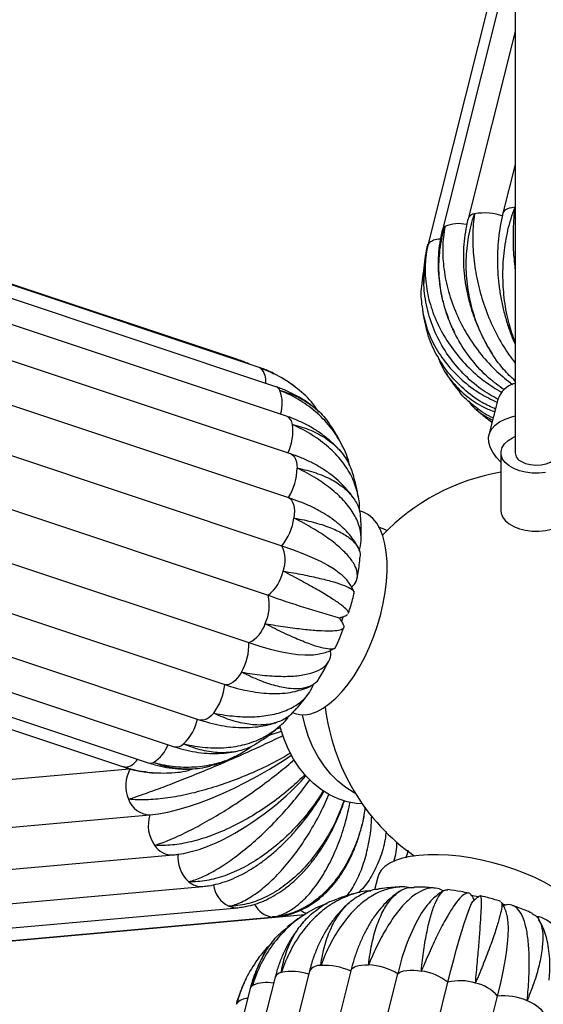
# Paper-space layout '_Isométrica' of a CAD drawing. Header units: millimetres. Extents: x -343 to 343, y -361 to 1293.
# Tile 3 of 7: x -146 to 2, y -91 to 187. Entities that reach past the tile are written whole.
import ezdxf

# ---------------------------------------------------------------- set-up
doc = ezdxf.new("R2010")
doc.units = ezdxf.units.MM

psp = doc.layouts.new('_Isométrica')

# ---------------------------------------------------------------- linework, layer by layer
at = {"color": 7, "linetype": 'Continuous', "lineweight": 25}
for p, q in [((-6, 1289.45), (-6, 64.64)), ((-6, 221.32), (-30.66, 123.26)), ((-6, 209.27), (-26.54, 127.62)), ((-6, 183.57), (-19.3, 130.69)), ((-84.25, 90.95), (-268.28, 152.31)), ((-78.23, 88.76), (-262.27, 150.11)), ((-73.55, 83.31), (-257.59, 144.66)), ((-6, 145.97), (-9.44, 132.28)), ((-70.53, 74.99), (-254.56, 136.34)), ((-69.37, 64.35), (-253.4, 125.7)), ((-254.01, 113.41), (-69.98, 52.06)), ((-255.88, 99.77), (-71.85, 38.42)), ((-259.69, 85.79), (-75.66, 24.44)), ((-6.26, 84.22), (-6, 84.32)), ((-10.88, 79.74), (-13.4, 69.7)), ((-265.18, 72.43), (-81.15, 11.08)), ((-54.57, 66.21), (-54.77, 66.6)), ((-10, 64.64), (-10, 48.31)), ((-271.99, 60.6), (-87.95, -0.76)), ((-278.86, 50.59), (-94.83, -10.76)), ((-49.07, 47.98), (-49.95, 48.28)), ((-286.21, 43.06), (-102.17, -18.3)), ((-300.55, 37.33), (-116.51, -24.02)), ((-293.6, 38.53), (-109.57, -22.82)), ((-54.93, 17.11), (-54.48, 18.43)), ((-87.95, -0.76), (-86.87, -1.11)), ((-68.86, -8.67), (-68.04, -8.94)), ((-72.17, -13.03), (-73.49, -13.36)), ((-73.14, -13.06), (-72.32, -12.33)), ((-249.32, -36.57), (-114.81, -24.54)), ((-243.78, -49.6), (-109.06, -37.56)), ((-237.2, -60.85), (-102.48, -48.81)), ((-36.22, -47.62), (-36.84, -49.64)), ((-44.78, -55.07), (-45.7, -58.72)), ((-228.83, -69.78), (-94.11, -57.73)), ((-219.01, -75.77), (-84.29, -63.72)), ((-17.32, -61.41), (-17.84, -61.29)), ((-208.4, -78.4), (-73.68, -66.35)), ((-197.74, -77.5), (-65.38, -65.67)), ((-64.06, -81.67), (-113.37, -277.73)), ((-52.37, -81.55), (-101.68, -277.61)), ((-88.41, -278.43), (-39.09, -82.37)), ((-52.39, -81.64), (-52.37, -81.55)), ((-73.74, -83.37), (-123.05, -279.43)), ((-82.45, -84.93), (-83.17, -86.51)), ((-81.93, -83.77), (-82.1, -84.16)), ((-74.28, -280.84), (-24.97, -84.78)), ((-80.76, -86.56), (-130.07, -282.62)), ((-83.98, -88.81), (-84.63, -90.99)), ((-60.28, -284.76), (-10.97, -88.7))]:
    psp.add_line(p, q, dxfattribs=at)
at = {"color": 8, "linetype": 'Continuous', "lineweight": 25}
for p, q in [((-30.57, 123.52), (-30.66, 123.26)), ((-116.08, -24.11), (-116.51, -24.02)), ((-74.53, -66.36), (-73.68, -66.35)), ((-84.63, -90.99), (-84.56, -90.79))]:
    psp.add_line(p, q, dxfattribs=at)
at = {"color": 8, "linetype": 'Continuous', "lineweight": 25, "flags": 128}
for points in [[(-6.08, 133.93), (-6.95, 133.83), (-7.72, 133.65), (-8.36, 133.41), (-8.87, 133.1), (-9.22, 132.74), (-9.43, 132.33), (-9.44, 132.28)], [(-78.23, 88.76), (-78.23, 88.76), (-77.75, 88.51)], [(-69.37, 64.35), (-69.12, 64.24), (-68.66, 63.92), (-68.28, 63.45), (-67.96, 62.84), (-67.73, 62.11), (-67.58, 61.27), (-67.52, 60.34)], [(-91.05, -8.81), (-91.66, -9.5), (-92.29, -10.05), (-92.91, -10.47), (-93.53, -10.74), (-94.11, -10.85), (-94.66, -10.81), (-94.83, -10.76)], [(-52.37, -81.55), (-52.24, -81.21), (-51.92, -80.83), (-51.46, -80.51), (-50.86, -80.25), (-50.13, -80.05), (-49.29, -79.92), (-48.35, -79.87), (-47.34, -79.89)]]:
    psp.add_lwpolyline(points, dxfattribs=at)
at = {"color": 7, "linetype": 'Continuous', "lineweight": 25, "flags": 128}
for points in [[(-10, 61.99), (-11.28, 63.37), (-12.34, 64.83), (-13.08, 66.27), (-13.47, 67.65), (-13.53, 68.98), (-13.24, 70.23), (-12.61, 71.38), (-11.65, 72.44), (-10.37, 73.37), (-8.78, 74.17), (-6.91, 74.84), (-6, 75.09)], [(2.59, 59.06), (0.71, 58.88), (-1.19, 58.91), (-3.04, 59.14), (-4.79, 59.57), (-6.37, 60.19), (-7.71, 60.96), (-8.78, 61.87), (-9.53, 62.88), (-9.93, 63.95), (-9.97, 65.05), (-9.66, 66.13), (-8.99, 67.16), (-8.01, 68.1), (-6.73, 68.91), (-6.07, 69.22)], [(-4.24, 62.19), (-3.05, 61.66), (-1.67, 61.31), (-0.19, 61.18), (1.31, 61.26), (2.72, 61.55), (3.97, 62.04), (4.96, 62.69), (5.65, 63.46), (5.97, 64.31), (6, 64.64)], [(-69.98, 52.06), (-69.52, 51.76), (-69.12, 51.31), (-68.79, 50.73), (-68.54, 50.02), (-68.38, 49.19), (-68.3, 48.28), (-68.31, 47.28), (-68.42, 46.23)], [(-69.98, 52.06), (-66.92, 50.94), (-66.32, 50.7)], [(-68.04, -8.94), (-66.86, -9.22), (-65.27, -9.27), (-63.61, -8.98), (-61.89, -8.36), (-60.13, -7.41), (-58.35, -6.14), (-56.58, -4.58), (-54.82, -2.73), (-53.11, -0.62), (-51.47, 1.73), (-49.91, 4.28), (-48.45, 7.01), (-47.1, 9.89), (-45.9, 12.88), (-44.84, 15.95), (-43.94, 19.07), (-43.21, 22.18), (-42.66, 25.27), (-42.3, 28.29), (-42.13, 31.2), (-42.15, 33.98), (-42.37, 36.59), (-42.77, 39), (-43.36, 41.18), (-44.13, 43.11), (-45.07, 44.76), (-46.16, 46.11), (-47.4, 47.16), (-48.77, 47.87), (-49.07, 47.98)], [(-10, 48.31), (-9.93, 47.62), (-9.53, 46.55), (-8.78, 45.54), (-7.71, 44.63), (-6.37, 43.86), (-4.79, 43.24), (-3.04, 42.81), (-1.19, 42.58), (0.71, 42.55), (2.59, 42.73), (4.37, 43.11), (5.99, 43.69), (7.4, 44.42), (8.54, 45.3), (9.37, 46.29), (9.86, 47.35), (10, 48.31)], [(-71.85, 38.42), (-68.78, 37.35), (-65.93, 36.26), (-63.31, 35.15), (-60.95, 34.05), (-58.88, 32.95), (-57.11, 31.87), (-55.65, 30.82), (-55.34, 30.57)], [(-81.15, 11.08), (-78.05, 10.1), (-75.11, 9.27), (-72.35, 8.6), (-69.78, 8.1), (-67.45, 7.77), (-65.36, 7.62), (-64.04, 7.61)], [(-83.21, 2.76), (-83.77, 1.88), (-84.36, 1.1), (-84.97, 0.43), (-85.6, -0.1), (-86.22, -0.5), (-86.83, -0.74), (-87.41, -0.83), (-87.95, -0.76)], [(-51.09, -31.46), (-51.44, -31.28), (-53.78, -29.82), (-55.99, -28.06), (-58.05, -26.01), (-59.93, -23.7), (-61.61, -21.16), (-63.07, -18.42), (-64.3, -15.51), (-65.27, -12.45), (-65.98, -9.3), (-65.98, -9.29)], [(-75.68, -15.19), (-75.38, -15.08), (-71.94, -13.88)], [(-53.38, -33.83), (-55.9, -33.03), (-58.34, -31.9), (-60.68, -30.44), (-62.89, -28.67), (-64.95, -26.63), (-66.83, -24.32), (-68.51, -21.78), (-69.97, -19.04), (-71.2, -16.12), (-72.17, -13.07), (-72.31, -12.54)], [(-109.06, -37.56), (-106.64, -37.25), (-104, -36.75), (-101.19, -36.05), (-98.21, -35.17), (-95.11, -34.11), (-91.9, -32.89), (-88.62, -31.5), (-85.29, -29.97), (-81.95, -28.31), (-78.63, -26.54), (-75.35, -24.66), (-72.15, -22.7), (-69.11, -20.72)], [(-49.16, -34.4), (-50.83, -34.29), (-53.38, -33.83)], [(-35.62, -49.31), (-37.81, -49.79), (-39.75, -50.42), (-41.4, -51.2), (-42.76, -52.1), (-43.79, -53.13), (-44.5, -54.26), (-44.78, -55.07)], [(13.4, -69.7), (13.49, -69.28), (13.52, -67.97), (13.2, -66.6), (12.55, -65.17), (11.56, -63.72), (10.26, -62.24), (8.65, -60.77), (6.75, -59.32), (4.59, -57.91), (2.2, -56.54), (-0.41, -55.25), (-3.19, -54.04), (-6.12, -52.92), (-9.16, -51.92), (-12.28, -51.04), (-15.44, -50.29), (-18.61, -49.69), (-21.73, -49.23), (-24.79, -48.93), (-27.74, -48.79), (-30.55, -48.8), (-33.19, -48.98), (-35.62, -49.31)], [(-16.41, -60.69), (-17.97, -60.34), (-18.35, -60.26)], [(-24.97, -84.78), (-24.13, -81.49), (-23.31, -78.37), (-22.51, -75.45), (-21.76, -72.76), (-21.04, -70.32), (-20.37, -68.15), (-19.76, -66.27), (-19.2, -64.71), (-18.71, -63.47), (-18.29, -62.56), (-17.94, -62), (-17.87, -61.92)], [(-8.57, -63), (-8.65, -62.97), (-9.45, -62.69)], [(-10.97, -88.7), (-10.17, -85.4), (-9.49, -82.24), (-8.92, -79.26), (-8.47, -76.48), (-8.15, -73.93), (-7.95, -71.63), (-7.89, -69.6), (-7.95, -67.86), (-8.12, -66.57)], [(-39.09, -82.37), (-38.66, -82.04), (-38.08, -81.77), (-37.37, -81.56), (-36.55, -81.42), (-35.63, -81.35), (-34.62, -81.36), (-33.56, -81.44), (-32.47, -81.6)], [(-2.62, -89.96), (-1.64, -90.39), (-0.75, -90.85), (0.04, -91.34), (0.71, -91.85), (1.24, -92.37), (1.63, -92.89), (1.87, -93.39), (1.94, -93.87)]]:
    psp.add_lwpolyline(points, dxfattribs=at)
at = {"color": 8, "linetype": 'Continuous', "lineweight": 25}
for centre, radius, start, end in [((-17.23, 129.89), 2.22, 95.7323, 158.7466), ((-25.03, 127.18), 1.56, 119.5873, 163.9936), ((-21.93, 119.34), 9.98, 77.0817, 112.8205), ((-27.45, 120.78), 4.15, 85.6921, 138.673), ((-84.86, 89.15), 1.9, 46.423, 71.1957), ((-81.4, 84.99), 5.07, 351.6355, 43.8489), ((-74.33, 81.24), 2.21, 26.4307, 69.544), ((-81.66, 78.68), 9.96, 341.6435, 20.8335), ((-71.82, 72.3), 2.98, 6.0859, 64.376), ((-82.5, 70.64), 13.79, 333.9928, 8.2442), ((-108.86, -7.78), 13.47, 313.8205, 348.4286), ((-112.92, -14.54), 9.52, 300.6782, 340.5591), ((-101.55, -15.59), 2.78, 256.9606, 316.4579), ((-116.6, -19.44), 4.7, 276.3695, 329.5003), ((-108.95, -20.77), 2.14, 253.1141, 294.3145), ((-102.81, -42.94), 5.88, 212.6687, 273.2349), ((-94.51, -52.26), 5.49, 229.1412, 274.2552), ((-83.17, -56.1), 8.07, 188.3048, 243.4834), ((-84.73, -58.56), 5.17, 246.7331, 274.8865), ((-73.71, -59.94), 6.47, 206.1954, 262.6642), ((-63.29, -59.78), 5.72, 235.2265, 255.4623), ((-61.16, -83.38), 3.36, 84.2354, 149.4471), ((-71.67, -84.2), 2.22, 98.2412, 158.1835), ((-69.11, -96.62), 14.9, 71.0564, 101.1567), ((-79.29, -86.96), 1.52, 121.6551, 164.4124), ((-76.2, -94.39), 9.55, 77.6994, 114.0545), ((-81.59, -93.16), 3.8, 88.0593, 141.4358)]:
    psp.add_arc(centre, radius, start, end, dxfattribs=at)
at = {"color": 7, "linetype": 'Continuous', "lineweight": 25}
for centre, radius, start, end in [((-14.69, 116.98), 15.36, 69.7134, 100.3618), ((-4.09, 77.35), 7.2, 107.5224, 160.6024), ((-3.12, 64.85), 2.89, 184.2066, 247.1136), ((-83.17, 60.49), 15.65, 327.407, 359.4672), ((0, 0), 60, 99.5941, 136.3769), ((-83.37, 48.13), 15.07, 319.8567, 352.7619), ((-79.89, 34.43), 8.97, 339.2751, 26.3564), ((-83.54, 33.93), 12.34, 309.7098, 347.4706), ((-88.05, 21.76), 12.69, 335.1765, 12.2215), ((38.57, 347.78), 342.92, 250.544, 254.0541), ((-84.78, 18.87), 8.59, 294.9755, 343.5174), ((-96.38, 10.44), 15.24, 329.7536, 2.4068), ((-103.47, 0.59), 15.57, 322.88, 355.0536), ((0, 0), 60, 186.7487, 234.9596), ((-106.25, -29.3), 9.62, 150.2182, 203.3582), ((-125.41, 28.03), 81.38, 295.5017, 317.8918), ((-108.85, -30.97), 6.59, 198.9468, 268.1441), ((-122.57, 5.8), 72.59, 318.5677, 329.6071), ((-99.76, -40.52), 9.76, 162.3514, 214.9609), ((-91.94, -49.55), 9.22, 173.3457, 228.0709), ((16.08, -93.99), 56.38, 149.2993, 168.1138), ((-59.92, -98.19), 18.19, 65.5517, 92.8461), ((-48.36, -98.24), 18.37, 59.7004, 86.8056), ((-34.57, -96.98), 15.52, 51.7725, 82.2044), ((-21.5, -97.71), 13.38, 71.312, 105.0175), ((-19.28, -95.7), 10.87, 40.0672, 78.999), ((-9.29, -105.95), 17.32, 67.3455, 95.5676)]:
    psp.add_arc(centre, radius, start, end, dxfattribs=at)
for points, knots in [([(-6, 95.85), (-6.61, 97.56), (-7.93, 101.27), (-9.08, 107.48), (-9.58, 114.21), (-9.26, 120.95), (-8.14, 127.59), (-6.87, 131.82), (-6.1, 133.89), (-6.08, 133.93)], [0, 0, 0, 0, 0.1462139, 0.3179527, 0.4851835, 0.6572854, 0.8245125, 0.996596, 1, 1, 1, 1]), ([(-6.08, 133.93), (-6.09, 133.89), (-6.33, 131.92), (-6.63, 127.76), (-6.61, 121.74), (-6.18, 117.77), (-6, 116.06)], [0, 0, 0, 0, 0.007195, 0.360679, 0.724419, 1, 1, 1, 1]), ([(-19.3, 130.69), (-19.45, 130.04), (-19.87, 128.26), (-20.34, 125.25), (-20.63, 121.68), (-20.63, 118.05), (-20.35, 114.4), (-19.79, 110.75), (-18.97, 107.13), (-17.87, 103.57), (-16.52, 100.08), (-14.9, 96.71), (-13.53, 94.19), (-12.63, 92.87), (-12.43, 92.56)], [0, 0, 0, 0, 0.052275, 0.143755, 0.235374, 0.327198, 0.419178, 0.511272, 0.603452, 0.695698, 0.787999, 0.880347, 0.972738, 1, 1, 1, 1]), ([(-6, 84.91), (-7.11, 85.97), (-9.74, 88.49), (-13.14, 93.37), (-16.19, 99.26), (-18.36, 105.6), (-19.64, 112.27), (-19.94, 118.98), (-19.28, 125.66), (-18.19, 129.95), (-17.47, 132.05), (-17.45, 132.09)], [0, 0, 0, 0, 0.09462, 0.224973, 0.351701, 0.482106, 0.609088, 0.739769, 0.866748, 0.997415, 1, 1, 1, 1]), ([(-17.45, 132.09), (-17.46, 132.06), (-17.76, 130.12), (-18.1, 126.04), (-17.83, 119.69), (-16.78, 113.12), (-14.99, 106.65), (-12.47, 100.36), (-9.49, 94.69), (-7.1, 91.46), (-6, 89.96)], [0, 0, 0, 0, 0.002913, 0.146029, 0.293298, 0.436416, 0.583702, 0.726532, 0.873508, 1, 1, 1, 1]), ([(-9.44, 132.28), (-9.59, 131.65), (-10.02, 129.88), (-10.53, 126.88), (-10.91, 123.27), (-11.06, 119.59), (-10.97, 115.89), (-10.64, 112.18), (-10.09, 108.49), (-9.31, 104.84), (-8.31, 101.27), (-7.21, 98.06), (-6.36, 96.12), (-6, 95.29)], [0, 0, 0, 0, 0.053462, 0.150692, 0.247832, 0.344915, 0.44194, 0.538927, 0.635912, 0.732939, 0.83004, 0.927261, 1, 1, 1, 1]), ([(-9.13, 82.43), (-10.62, 83.52), (-13.92, 85.92), (-18.23, 90.62), (-22.06, 96.2), (-24.93, 102.29), (-26.82, 108.78), (-27.64, 115.39), (-27.38, 122.04), (-26.47, 126.36), (-25.82, 128.5), (-25.81, 128.54)], [0, 0, 0, 0, 0.105604, 0.234376, 0.359566, 0.488389, 0.613831, 0.742926, 0.868365, 0.997447, 1, 1, 1, 1]), ([(-25.81, 128.54), (-25.81, 128.51), (-26.18, 126.6), (-26.59, 122.61), (-26.24, 116.43), (-24.93, 110.09), (-22.71, 103.89), (-19.61, 97.88), (-15.74, 92.39), (-11.43, 87.61), (-8.23, 85.12), (-6.74, 83.96)], [0, 0, 0, 0, 0.002552, 0.127908, 0.256901, 0.382259, 0.511267, 0.636373, 0.765109, 0.890171, 1, 1, 1, 1]), ([(-26.54, 127.62), (-26.69, 126.95), (-27.11, 125.16), (-27.55, 122.18), (-27.77, 118.67), (-27.69, 115.12), (-27.3, 111.57), (-26.6, 108.04), (-25.79, 105.05), (-25.1, 103.29), (-24.86, 102.66)], [0, 0, 0, 0, 0.081826, 0.221149, 0.360665, 0.500492, 0.640625, 0.781048, 0.921738, 1, 1, 1, 1]), ([(-10.83, 79.71), (-12.44, 80.64), (-16.03, 82.69), (-20.76, 86.91), (-25.05, 92.05), (-28.35, 97.77), (-30.65, 103.98), (-31.83, 110.4), (-31.88, 116.97), (-31.15, 121.31), (-30.58, 123.48), (-30.57, 123.52)], [0, 0, 0, 0, 0.105371, 0.234177, 0.359399, 0.488256, 0.61373, 0.742859, 0.868331, 0.997446, 1, 1, 1, 1]), ([(-30.66, 123.26), (-30.82, 122.6), (-31.24, 120.81), (-31.65, 117.84), (-31.86, 114.93), (-31.77, 113.17), (-31.74, 112.56)], [0, 0, 0, 0, 0.189812, 0.510681, 0.831501, 1, 1, 1, 1]), ([(-30.57, 123.52), (-30.57, 123.49), (-31.02, 121.61), (-31.54, 117.7), (-31.24, 111.72), (-29.85, 105.66), (-27.44, 99.81), (-24.02, 94.22), (-19.76, 89.19), (-14.97, 84.87), (-11.4, 82.69), (-9.72, 81.67)], [0, 0, 0, 0, 0.002549, 0.127763, 0.25661, 0.381826, 0.510688, 0.635652, 0.764243, 0.889163, 1, 1, 1, 1]), ([(-31.68, 116.64), (-31.73, 116.4), (-32.04, 115.04), (-32.3, 113.5), (-32.36, 112.18), (-32.37, 112.02)], [0, 0, 0, 0, 0.155097, 0.895816, 1, 1, 1, 1]), ([(-32.36, 112.02), (-32.38, 111.91), (-32.75, 109.88), (-32.4, 105.87), (-31.22, 100.15), (-28.83, 94.7), (-25.43, 89.61), (-21.11, 85.13), (-16.3, 81.44), (-12.73, 79.71), (-11.09, 78.91)], [0, 0, 0, 0, 0.0087561, 0.1560498, 0.299192, 0.4465025, 0.589357, 0.7363573, 0.8791619, 1, 1, 1, 1]), ([(-32.28, 106.17), (-32.22, 105.58), (-32.04, 103.8), (-31.66, 101.79), (-31.26, 100.41), (-31.19, 100.15)], [0, 0, 0, 0, 0.294342, 0.87009, 1, 1, 1, 1]), ([(-11.57, 77), (-12.84, 77.58), (-16.08, 79.08), (-20.56, 82.51), (-24.97, 87.08), (-28.34, 92.36), (-30.41, 96.81), (-30.96, 99.51), (-31.09, 100.18)], [0, 0, 0, 0, 0.130724, 0.334649, 0.532901, 0.736907, 0.935558, 1, 1, 1, 1]), ([(-24.68, 102.19), (-24.56, 101.84), (-24.12, 100.62), (-23.53, 99.45), (-23.11, 98.63)], [0, 0, 0, 0, 0.289676, 1, 1, 1, 1]), ([(-27.82, 91.83), (-27.45, 90.85), (-26.47, 88.21), (-23.7, 84.36), (-19.71, 80.51), (-15.66, 77.72), (-12.79, 76.62), (-11.76, 76.22)], [0, 0, 0, 0, 0.140681, 0.380083, 0.626433, 0.865751, 1, 1, 1, 1]), ([(-80.97, 89.67), (-81.01, 89.69), (-82.06, 90.22), (-83.18, 90.59), (-84.25, 90.95)], [0, 0, 0, 0, 0.0378297, 1, 1, 1, 1]), ([(-74.06, 87.03), (-74.4, 87.2), (-75.74, 87.89), (-77.16, 88.39), (-78.23, 88.76)], [0, 0, 0, 0, 0.249673, 1, 1, 1, 1]), ([(-61.42, 76.14), (-61.77, 76.69), (-63.24, 79), (-66.73, 82.32), (-71.79, 85.97), (-75.65, 87.76), (-77.71, 88.49), (-77.75, 88.51)], [0, 0, 0, 0, 0.094704, 0.397343, 0.691408, 0.994014, 1, 1, 1, 1]), ([(-77.75, 88.51), (-77.71, 88.5), (-76.45, 88.11), (-75.26, 87.53), (-74.1, 86.96)], [0, 0, 0, 0, 0.02754, 1, 1, 1, 1]), ([(-25.95, 87.78), (-25.38, 86.89), (-24.19, 85.01), (-22.74, 83.06), (-21.83, 82.04), (-21.7, 81.89)], [0, 0, 0, 0, 0.4330099, 0.9166584, 1, 1, 1, 1]), ([(-67.77, 82.97), (-67.88, 83.07), (-68.9, 83.95), (-70.04, 84.68), (-71.04, 85.34)], [0, 0, 0, 0, 0.114584, 1, 1, 1, 1]), ([(-63.04, 77.66), (-63.32, 77.89), (-64.44, 78.82), (-66.61, 80.19), (-69.52, 81.75), (-71.87, 82.73), (-73.24, 83.2), (-73.55, 83.31)], [0, 0, 0, 0, 0.09248, 0.366856, 0.641696, 0.917231, 1, 1, 1, 1]), ([(-52.78, 61.14), (-52.79, 61.23), (-53.09, 63.2), (-54.71, 66.76), (-57.66, 71.65), (-61.67, 75.9), (-66.54, 79.51), (-70.29, 81.4), (-72.31, 82.21), (-72.35, 82.22)], [0, 0, 0, 0, 0.009902, 0.20906, 0.40299, 0.602569, 0.796495, 0.996053, 1, 1, 1, 1]), ([(-72.35, 82.22), (-72.31, 82.21), (-70.53, 81.75), (-67.11, 80.49), (-62.73, 77.66), (-59.58, 74.73), (-58.28, 72.54), (-57.86, 71.84)], [0, 0, 0, 0, 0.005767, 0.28906, 0.580574, 0.863872, 1, 1, 1, 1]), ([(-12.19, 74.53), (-12.37, 74.6), (-14.38, 75.37), (-17.57, 77.8), (-20.58, 80.24), (-21.67, 81.84), (-21.7, 81.88)], [0, 0, 0, 0, 0.047811, 0.524095, 0.987131, 1, 1, 1, 1]), ([(-19.15, 79.37), (-19.07, 79.24), (-18.16, 77.76), (-15.93, 75.8), (-13.43, 74.44), (-12.36, 73.86)], [0, 0, 0, 0, 0.052136, 0.594578, 1, 1, 1, 1]), ([(-16.95, 76.92), (-16.09, 76.14), (-14.67, 74.85), (-13.12, 73.71), (-12.51, 73.26)], [0, 0, 0, 0, 0.603271, 1, 1, 1, 1]), ([(-55.45, 65.24), (-55.52, 65.33), (-56.22, 66.2), (-57.81, 67.7), (-60.19, 69.7), (-62.83, 71.48), (-65.67, 73.04), (-68.26, 74.19), (-69.92, 74.77), (-70.53, 74.99)], [0, 0, 0, 0, 0.019201, 0.192293, 0.366492, 0.541973, 0.718795, 0.896906, 1, 1, 1, 1]), ([(-49.98, 48.51), (-49.97, 48.6), (-49.76, 50.23), (-50.4, 53.48), (-51.98, 58.04), (-54.78, 62.39), (-58.52, 66.32), (-63.2, 69.79), (-66.85, 71.73), (-68.82, 72.6), (-68.86, 72.62)], [0, 0, 0, 0, 0.009059, 0.171091, 0.337826, 0.500184, 0.667271, 0.829626, 0.996695, 1, 1, 1, 1]), ([(-68.86, 72.62), (-68.82, 72.61), (-67, 72.21), (-63.53, 71.11), (-59.11, 68.73), (-55.52, 65.6), (-52.93, 62.09), (-52.05, 59.41), (-51.64, 58.19)], [0, 0, 0, 0, 0.004116, 0.206314, 0.414379, 0.61658, 0.82467, 1, 1, 1, 1]), ([(-54.94, 66.93), (-55.35, 67.76), (-56.19, 69.47), (-57.22, 71.08), (-57.75, 71.9)], [0, 0, 0, 0, 0.486036, 1, 1, 1, 1]), ([(-51.65, 51.85), (-51.82, 52.13), (-52.49, 53.17), (-53.92, 54.85), (-55.94, 56.87), (-58.24, 58.74), (-60.79, 60.46), (-63.58, 62), (-66.44, 63.31), (-68.44, 64.02), (-69.37, 64.35)], [0, 0, 0, 0, 0.04742, 0.179601, 0.314272, 0.451486, 0.590991, 0.732302, 0.874831, 1, 1, 1, 1]), ([(-50.05, 36.94), (-49.79, 37.92), (-49.22, 40.04), (-49.71, 43.51), (-51.23, 47.16), (-53.86, 50.79), (-57.46, 54.23), (-62, 57.46), (-65.55, 59.4), (-67.48, 60.32), (-67.52, 60.34)], [0, 0, 0, 0, 0.123668, 0.26696, 0.414411, 0.557991, 0.705754, 0.849331, 0.997077, 1, 1, 1, 1]), ([(-67.52, 60.34), (-67.48, 60.33), (-65.61, 59.98), (-62.07, 59.05), (-57.59, 57.12), (-53.95, 54.65), (-51.37, 51.78), (-49.87, 48.89), (-49.73, 46.93), (-49.68, 46.12)], [0, 0, 0, 0, 0.003519, 0.176405, 0.354308, 0.527197, 0.70512, 0.877661, 1, 1, 1, 1]), ([(-50.22, 51.95), (-50.41, 53.08), (-50.77, 55.19), (-51.34, 57.25), (-51.61, 58.2)], [0, 0, 0, 0, 0.539015, 1, 1, 1, 1]), ([(-50.26, 37.75), (-50.34, 37.93), (-50.73, 38.79), (-51.69, 40.24), (-53.16, 42.1), (-54.96, 43.9), (-57.05, 45.63), (-59.45, 47.27), (-62.11, 48.78), (-64.44, 49.93), (-65.93, 50.52), (-66.39, 50.7)], [0, 0, 0, 0, 0.029586, 0.143825, 0.263709, 0.390115, 0.52276, 0.659951, 0.799242, 0.938226, 1, 1, 1, 1]), ([(-52.14, 26.78), (-51.76, 27.13), (-50.76, 28.05), (-50.35, 29.9), (-50.81, 32.27), (-52.38, 34.86), (-55.01, 37.64), (-58.57, 40.48), (-63.02, 43.37), (-66.5, 45.27), (-68.38, 46.21), (-68.42, 46.23)], [0, 0, 0, 0, 0.07968, 0.212184, 0.341003, 0.47356, 0.602638, 0.735475, 0.86455, 0.997373, 1, 1, 1, 1]), ([(-68.42, 46.23), (-68.38, 46.23), (-66.47, 45.9), (-62.83, 45.12), (-58.22, 43.65), (-54.47, 41.89), (-51.72, 39.93), (-50.14, 37.81), (-49.53, 36.24), (-49.79, 35.4), (-49.82, 35.29)], [0, 0, 0, 0, 0.003255, 0.163152, 0.32769, 0.48759, 0.652146, 0.811724, 0.975934, 1, 1, 1, 1]), ([(-49.48, 39.99), (-49.45, 41.07), (-49.38, 43.12), (-49.52, 45.16), (-49.58, 46.13)], [0, 0, 0, 0, 0.524246, 1, 1, 1, 1]), ([(-42.87, 43.01), (-43.09, 43.12), (-43.62, 43.39), (-44.19, 43.55), (-44.52, 43.65)], [0, 0, 0, 0, 0.414752, 1, 1, 1, 1]), ([(-42.11, 42.5), (-42.31, 42.72), (-42.53, 42.95), (-42.84, 43.02), (-42.86, 43.02)], [0, 0, 0, 0, 0.922239, 1, 1, 1, 1]), ([(-50.57, 29.31), (-50.54, 29.46), (-50.24, 31.06), (-49.94, 33.06), (-49.8, 34.9), (-49.77, 35.29)], [0, 0, 0, 0, 0.073437, 0.807692, 1, 1, 1, 1]), ([(-53.14, 19.36), (-53.08, 19.44), (-52.88, 19.69), (-53.64, 20.57), (-55.36, 21.99), (-58.14, 23.83), (-61.76, 26), (-66.2, 28.47), (-69.62, 30.28), (-71.46, 31.24), (-71.49, 31.26)], [0, 0, 0, 0, 0.065099, 0.217968, 0.375274, 0.52845, 0.686088, 0.839261, 0.996882, 1, 1, 1, 1]), ([(-71.49, 31.26), (-71.45, 31.25), (-69.5, 30.93), (-65.77, 30.26), (-60.97, 29.23), (-56.99, 28.18), (-54, 27.17), (-52.12, 26.23), (-51.3, 25.54), (-51.5, 25.23), (-51.55, 25.15)], [0, 0, 0, 0, 0.003141, 0.157474, 0.316285, 0.470619, 0.629448, 0.783472, 0.941967, 1, 1, 1, 1]), ([(-51.49, 25.46), (-51.58, 25.7), (-51.88, 26.45), (-52.57, 27.57), (-53.56, 28.86), (-54.53, 29.87), (-55.21, 30.43), (-55.45, 30.62)], [0, 0, 0, 0, 0.1055, 0.330242, 0.574429, 0.851008, 1, 1, 1, 1]), ([(-53.03, 19.33), (-52.89, 19.76), (-52.29, 21.57), (-51.78, 23.51), (-51.45, 25.02), (-51.43, 25.12)], [0, 0, 0, 0, 0.225814, 0.94882, 1, 1, 1, 1]), ([(-55.78, 18.04), (-55.46, 18.12), (-54.71, 18.3), (-53.86, 18.65), (-53.38, 18.99), (-53.26, 19.07)], [0, 0, 0, 0, 0.364713, 0.840639, 1, 1, 1, 1]), ([(-54.37, 15.88), (-54.38, 15.92), (-54.51, 16.34), (-54.92, 17.05), (-55.36, 17.76), (-55.65, 18.08), (-55.69, 18.12)], [0, 0, 0, 0, 0.037747, 0.499693, 0.929292, 1, 1, 1, 1]), ([(-56.75, 9.88), (-56.76, 9.76), (-56.81, 9.34), (-57.91, 9.17), (-59.99, 9.42), (-63.03, 10.31), (-66.82, 11.77), (-71.32, 13.78), (-74.71, 15.47), (-76.5, 16.41), (-76.54, 16.43)], [0, 0, 0, 0, 0.056409, 0.210699, 0.369466, 0.524066, 0.68317, 0.837767, 0.996853, 1, 1, 1, 1]), ([(-76.54, 16.43), (-76.5, 16.42), (-74.51, 16.09), (-70.67, 15.49), (-65.65, 14.85), (-61.36, 14.46), (-58.03, 14.36), (-55.64, 14.55), (-54.46, 15.06), (-54.07, 15.53), (-54.37, 15.88), (-54.37, 15.89)], [0, 0, 0, 0, 0.002862, 0.143448, 0.288114, 0.428702, 0.573384, 0.71369, 0.858067, 0.998324, 1, 1, 1, 1]), ([(-56.65, 9.84), (-56.25, 10.71), (-55.42, 12.52), (-54.73, 14.4), (-54.37, 15.39)], [0, 0, 0, 0, 0.479578, 1, 1, 1, 1]), ([(-83.21, 2.76), (-83.17, 2.76), (-81.15, 2.39), (-77.22, 1.82), (-71.94, 1.48), (-67.29, 1.67), (-63.5, 2.37), (-60.58, 3.6), (-58.73, 5.32), (-57.88, 7.1), (-58.06, 8.42), (-58.13, 8.88)], [0, 0, 0, 0, 0.002664, 0.133525, 0.268183, 0.399046, 0.53372, 0.66432, 0.79871, 0.929264, 1, 1, 1, 1]), ([(-64.18, 7.61), (-64.13, 7.61), (-63.32, 7.6), (-61.93, 7.77), (-60.02, 8.16), (-58.4, 8.69), (-57.43, 9.23), (-57, 9.46)], [0, 0, 0, 0, 0.01881, 0.329046, 0.589107, 0.818435, 1, 1, 1, 1]), ([(-61.54, 0.72), (-61.5, 0.78), (-60.66, 2.03), (-59.65, 3.78), (-58.77, 5.53), (-58.54, 5.97)], [0, 0, 0, 0, 0.036624, 0.754255, 1, 1, 1, 1]), ([(-61.58, 0.75), (-61.61, 0.66), (-61.92, -0.17), (-63.38, -1.13), (-65.93, -1.99), (-69.36, -2), (-73.41, -1.24), (-78.03, 0.31), (-81.41, 1.84), (-83.18, 2.75), (-83.21, 2.76)], [0, 0, 0, 0, 0.018224, 0.178758, 0.343951, 0.504807, 0.670349, 0.831202, 0.996726, 1, 1, 1, 1]), ([(-91.05, -8.81), (-91.01, -8.82), (-88.97, -9.23), (-84.95, -9.82), (-79.41, -9.96), (-74.37, -9.33), (-70.05, -7.97), (-66.54, -5.87), (-64.05, -3.39), (-63.19, -1.37), (-62.82, -0.5)], [0, 0, 0, 0, 0.00296, 0.148367, 0.297993, 0.443401, 0.593045, 0.738161, 0.887489, 1, 1, 1, 1]), ([(-86.92, -1.09), (-86.73, -1.15), (-85.46, -1.55), (-83.14, -2.16), (-79.98, -2.8), (-76.88, -3.2), (-73.84, -3.34), (-70.9, -3.19), (-68.2, -2.77), (-65.8, -2.06), (-64.32, -1.52), (-63.65, -1.14), (-63.65, -1.14)], [0, 0, 0, 0, 0.0221795, 0.1467689, 0.2725487, 0.3998279, 0.5285182, 0.6578461, 0.7857187, 0.8951697, 0.9996344, 1, 1, 1, 1]), ([(-68.11, -8.02), (-67.52, -7.36), (-66.15, -5.83), (-64.93, -4.17), (-64.24, -3.23)], [0, 0, 0, 0, 0.4339763, 1, 1, 1, 1]), ([(-68.18, -7.96), (-68.66, -8.51), (-69.93, -9.99), (-72.82, -11.42), (-76.69, -12.27), (-81.07, -12.13), (-85.87, -11.04), (-89.27, -9.68), (-91.02, -8.83), (-91.05, -8.81)], [0, 0, 0, 0, 0.107235, 0.286815, 0.46168, 0.641639, 0.816501, 0.996441, 1, 1, 1, 1]), ([(-99.53, -17.5), (-99.49, -17.51), (-97.44, -17.99), (-93.36, -18.65), (-87.55, -18.69), (-82.11, -17.77), (-77.24, -15.97), (-73.13, -13.2), (-70.65, -11.02), (-69.82, -9.61), (-69.81, -9.6)], [0, 0, 0, 0, 0.003334, 0.1671229, 0.3356645, 0.4994558, 0.6680167, 0.8314787, 0.9996847, 1, 1, 1, 1]), ([(-94.83, -10.76), (-94.23, -10.95), (-92.55, -11.49), (-89.76, -12.17), (-86.5, -12.7), (-83.29, -12.92), (-80.16, -12.85), (-77.15, -12.46), (-74.76, -11.94), (-73.43, -11.44), (-73.01, -11.28)], [0, 0, 0, 0, 0.078468, 0.222827, 0.367439, 0.51167, 0.654951, 0.796638, 0.936142, 1, 1, 1, 1]), ([(-77.3, -16.41), (-76.42, -15.77), (-75.03, -14.76), (-73.76, -13.61), (-73.28, -13.18)], [0, 0, 0, 0, 0.628719, 1, 1, 1, 1]), ([(-115.08, -33.11), (-115.05, -33.1), (-113.8, -32.7), (-111, -31.74), (-106.14, -29.98), (-100.65, -27.88), (-94.8, -25.53), (-88.65, -22.96), (-82.5, -20.27), (-76.64, -17.61), (-73.1, -15.89), (-71.43, -15.08)], [0, 0, 0, 0, 0.0025481, 0.1277297, 0.2565437, 0.3817271, 0.5105558, 0.6354875, 0.764045, 0.8889331, 1, 1, 1, 1]), ([(-77.36, -16.33), (-78.29, -16.99), (-80.46, -18.52), (-84.54, -19.77), (-89.28, -20.18), (-94.31, -19.48), (-97.75, -18.3), (-99.5, -17.52), (-99.53, -17.5)], [0, 0, 0, 0, 0.156153, 0.363056, 0.575985, 0.782882, 0.995788, 1, 1, 1, 1]), ([(-108.06, -22.72), (-108.02, -22.73), (-105.98, -23.29), (-101.85, -24.05), (-95.81, -24.12), (-89.99, -23.09), (-84.79, -21.19), (-81.84, -19.18), (-80.49, -18.26)], [0, 0, 0, 0, 0.00411, 0.206016, 0.413781, 0.61569, 0.823479, 1, 1, 1, 1]), ([(-102.17, -18.3), (-101.56, -18.49), (-99.86, -19.03), (-97.04, -19.67), (-93.76, -20.13), (-90.51, -20.25), (-87.5, -20.11), (-85.61, -19.77), (-84.77, -19.62)], [0, 0, 0, 0, 0.1068465, 0.2941843, 0.480923, 0.6664761, 0.8506659, 1, 1, 1, 1]), ([(-69.34, -20.11), (-70.89, -21), (-74.31, -22.96), (-80.07, -25.67), (-86.35, -28.21), (-92.65, -30.29), (-98.88, -31.9), (-104.77, -32.94), (-110.25, -33.39), (-113.51, -33.28), (-115.05, -33.12), (-115.08, -33.11)], [0, 0, 0, 0, 0.1067741, 0.2353774, 0.3604036, 0.4890582, 0.6143357, 0.7432624, 0.8685371, 0.99745, 1, 1, 1, 1]), ([(-107.76, -46.11), (-107.74, -46.1), (-106.54, -45.74), (-103.88, -44.79), (-99.35, -42.76), (-94.3, -40.14), (-88.98, -37.05), (-83.44, -33.51), (-77.96, -29.67), (-72.79, -25.75), (-69.71, -23.14), (-68.27, -21.91)], [0, 0, 0, 0, 0.002547, 0.127691, 0.256466, 0.381612, 0.510402, 0.635296, 0.763815, 0.888665, 1, 1, 1, 1]), ([(-91.01, -23.45), (-90.88, -23.41), (-89.6, -23.04), (-87.58, -22.24), (-85.76, -21.37), (-85.01, -21.01)], [0, 0, 0, 0, 0.060586, 0.615836, 1, 1, 1, 1]), ([(-116.51, -24.02), (-115.88, -24.23), (-114.71, -24.61), (-113.51, -24.86), (-112.97, -24.97)], [0, 0, 0, 0, 0.545211, 1, 1, 1, 1]), ([(-110.15, -25.43), (-110.3, -25.43), (-112.31, -25.39), (-114.27, -24.75), (-116.04, -24.12), (-116.08, -24.11)], [0, 0, 0, 0, 0.0734701, 0.9820278, 1, 1, 1, 1]), ([(-116.08, -24.11), (-116.04, -24.12), (-114.01, -24.76), (-109.85, -25.68), (-103.66, -25.8), (-99.24, -25.38), (-97.08, -24.61), (-96.84, -24.52)], [0, 0, 0, 0, 0.006414, 0.321525, 0.645779, 0.960894, 1, 1, 1, 1]), ([(-109.57, -22.82), (-108.94, -23.02), (-107.24, -23.56), (-104.41, -24.17), (-101.33, -24.59), (-99.35, -24.61), (-98.47, -24.62)], [0, 0, 0, 0, 0.1746667, 0.4704923, 0.7655649, 1, 1, 1, 1]), ([(-91.04, -23.36), (-91.46, -23.53), (-93.54, -24.37), (-97.5, -24.76), (-102.77, -24.46), (-106.28, -23.44), (-108.03, -22.74), (-108.06, -22.72)], [0, 0, 0, 0, 0.079264, 0.387064, 0.686145, 0.993912, 1, 1, 1, 1]), ([(-110.15, -25.43), (-109.59, -25.51), (-108.45, -25.66), (-107.31, -25.67), (-106.72, -25.68)], [0, 0, 0, 0, 0.489654, 1, 1, 1, 1]), ([(-65.21, -26.11), (-66.54, -27.4), (-69.46, -30.22), (-74.53, -34.16), (-80.17, -37.89), (-85.94, -41.02), (-91.78, -43.51), (-97.43, -45.23), (-102.83, -46.16), (-106.14, -46.23), (-107.73, -46.11), (-107.76, -46.11)], [0, 0, 0, 0, 0.107601, 0.236085, 0.360996, 0.489531, 0.614693, 0.7435, 0.868659, 0.997452, 1, 1, 1, 1]), ([(-98.11, -56.41), (-98.08, -56.41), (-96.93, -56.1), (-94.41, -55.2), (-90.25, -53.03), (-85.73, -50.05), (-81.06, -46.4), (-76.3, -42.1), (-71.7, -37.36), (-67.46, -32.47), (-65.02, -29.15), (-63.87, -27.59)], [0, 0, 0, 0, 0.002549, 0.127786, 0.256657, 0.381896, 0.510781, 0.635768, 0.764382, 0.889325, 1, 1, 1, 1]), ([(-60.07, -30.67), (-61.1, -32.25), (-63.36, -35.73), (-67.5, -40.64), (-72.28, -45.33), (-77.34, -49.3), (-82.63, -52.52), (-87.9, -54.84), (-93.12, -56.21), (-96.44, -56.47), (-98.07, -56.41), (-98.11, -56.41)], [0, 0, 0, 0, 0.107502, 0.236, 0.360925, 0.489475, 0.61465, 0.743472, 0.868644, 0.997452, 1, 1, 1, 1]), ([(-86.77, -63.32), (-86.75, -63.31), (-85.62, -63.09), (-83.23, -62.28), (-79.45, -60.09), (-75.5, -56.92), (-71.58, -52.94), (-67.73, -48.17), (-64.15, -42.83), (-60.99, -37.3), (-59.32, -33.51), (-58.54, -31.75)], [0, 0, 0, 0, 0.0025541, 0.1280303, 0.2571474, 0.3826254, 0.5117574, 0.6369831, 0.7658431, 0.8910252, 1, 1, 1, 1]), ([(-54.26, -33.49), (-54.93, -35.25), (-56.4, -39.14), (-59.46, -44.67), (-63.22, -50.01), (-67.43, -54.58), (-72.03, -58.34), (-76.83, -61.11), (-81.78, -62.85), (-85.08, -63.29), (-86.74, -63.32), (-86.77, -63.32)], [0, 0, 0, 0, 0.106379, 0.23504, 0.360121, 0.488832, 0.614165, 0.743149, 0.868479, 0.997449, 1, 1, 1, 1]), ([(-84.29, -63.72), (-83.72, -63.66), (-82.29, -63.49), (-80, -62.96), (-77.44, -62.08), (-74.9, -60.89), (-72.4, -59.4), (-69.95, -57.62), (-67.58, -55.55), (-65.3, -53.22), (-63.15, -50.64), (-61.12, -47.85), (-59.25, -44.86), (-57.54, -41.72), (-56, -38.42), (-54.87, -35.68), (-54.33, -34.02), (-54.16, -33.53)], [0, 0, 0, 0, 0.042929, 0.109053, 0.176048, 0.244477, 0.314381, 0.385619, 0.457902, 0.530872, 0.604189, 0.677557, 0.750816, 0.823905, 0.896816, 0.969573, 1, 1, 1, 1]), ([(-74.53, -66.36), (-74.51, -66.35), (-73.39, -66.21), (-71.1, -65.53), (-67.69, -63.44), (-64.33, -60.29), (-61.18, -56.23), (-58.29, -51.29), (-55.81, -45.7), (-53.82, -39.86), (-52.95, -35.84), (-52.54, -33.96)], [0, 0, 0, 0, 0.002553, 0.127991, 0.257069, 0.382508, 0.511601, 0.636788, 0.765609, 0.890753, 1, 1, 1, 1]), ([(-48.3, -35.35), (-48.54, -36.82), (-49.15, -40.52), (-50.96, -45.98), (-53.61, -51.62), (-56.88, -56.49), (-60.72, -60.55), (-64.98, -63.61), (-69.6, -65.64), (-72.84, -66.25), (-74.5, -66.35), (-74.53, -66.36)], [0, 0, 0, 0, 0.087388, 0.218783, 0.346522, 0.477969, 0.605966, 0.73769, 0.865684, 0.997395, 1, 1, 1, 1]), ([(-73.68, -66.35), (-73.11, -66.29), (-71.68, -66.12), (-69.42, -65.58), (-66.96, -64.69), (-64.59, -63.5), (-62.31, -62.03), (-60.15, -60.27), (-58.11, -58.24), (-56.21, -55.94), (-54.46, -53.38), (-52.89, -50.59), (-51.49, -47.59), (-50.3, -44.4), (-49.31, -41.06), (-48.61, -38.07), (-48.32, -36.17), (-48.22, -35.47)], [0, 0, 0, 0, 0.043665, 0.109336, 0.17507, 0.241297, 0.308392, 0.376638, 0.446187, 0.517032, 0.589017, 0.661875, 0.735302, 0.809017, 0.882781, 0.956462, 1, 1, 1, 1]), ([(-53.64, -60.41), (-53.44, -60.21), (-52.3, -59.05), (-50.6, -55.98), (-48.63, -51.27), (-47.29, -45.76), (-46.56, -41.22), (-46.5, -38.5), (-46.48, -37.9)], [0, 0, 0, 0, 0.0469318, 0.2731532, 0.4925314, 0.7182765, 0.9375782, 1, 1, 1, 1]), ([(-94.11, -57.73), (-93.57, -57.67), (-92.13, -57.52), (-89.78, -57), (-87.06, -56.14), (-84.3, -54.97), (-81.53, -53.51), (-78.78, -51.79), (-76.07, -49.8), (-73.43, -47.6), (-70.88, -45.17), (-69.13, -43.39), (-68.27, -42.37), (-68.19, -42.28)], [0, 0, 0, 0, 0.059747, 0.158318, 0.258812, 0.361686, 0.466124, 0.571309, 0.676497, 0.781343, 0.885732, 0.989663, 1, 1, 1, 1]), ([(-42.43, -42.21), (-42.51, -42.96), (-42.79, -45.71), (-44.13, -50.04), (-46.44, -54.85), (-48.47, -57.92), (-49.82, -59.07), (-49.96, -59.18)], [0, 0, 0, 0, 0.107587, 0.391173, 0.682988, 0.967143, 1, 1, 1, 1]), ([(-102.48, -48.81), (-101.97, -48.75), (-100.52, -48.6), (-98.1, -48.12), (-95.18, -47.3), (-92.59, -46.39), (-90.96, -45.66), (-90.35, -45.38)], [0, 0, 0, 0, 0.130193, 0.368857, 0.609904, 0.851542, 1, 1, 1, 1]), ([(-40.22, -50.69), (-39.96, -49.82), (-39.47, -48.19), (-39.39, -46.14), (-39.35, -45.17)], [0, 0, 0, 0, 0.528911, 1, 1, 1, 1]), ([(-36.84, -49.64), (-36.75, -49.46), (-36.45, -48.84), (-36.26, -48.17), (-36.12, -47.7)], [0, 0, 0, 0, 0.284372, 1, 1, 1, 1]), ([(-36.06, -58.05), (-36.08, -58.04), (-37.42, -57.67), (-40.17, -57.98), (-44.22, -59.06), (-48.14, -61.37), (-51.89, -64.7), (-55.29, -68.94), (-58.32, -74.04), (-60.03, -77.92), (-60.81, -79.99), (-60.82, -80.03)], [0, 0, 0, 0, 0.002033, 0.145717, 0.285404, 0.429144, 0.569112, 0.713157, 0.853122, 0.997151, 1, 1, 1, 1]), ([(-47.34, -79.89), (-47.34, -79.85), (-47.12, -77.84), (-46.53, -73.98), (-45.17, -68.93), (-43.38, -64.65), (-41.24, -61.34), (-38.79, -59.08), (-36.5, -57.93), (-35.01, -57.99), (-34.47, -58.01)], [0, 0, 0, 0, 0.003039, 0.152318, 0.305929, 0.45521, 0.608838, 0.757819, 0.911124, 1, 1, 1, 1]), ([(-26.26, -59), (-26.79, -58.72), (-28.13, -58.03), (-30.54, -58.19), (-33.38, -59.32), (-36.29, -61.57), (-39.24, -64.84), (-42.09, -69.01), (-44.82, -74.02), (-46.51, -77.82), (-47.32, -79.85), (-47.34, -79.89)], [0, 0, 0, 0, 0.085023, 0.216758, 0.344829, 0.476616, 0.604945, 0.737011, 0.865336, 0.997388, 1, 1, 1, 1]), ([(-38.52, -57.93), (-38.57, -57.93), (-40.18, -57.94), (-42.24, -58.11), (-44.22, -58.41), (-44.67, -58.48)], [0, 0, 0, 0, 0.021867, 0.7791, 1, 1, 1, 1]), ([(-28.51, -58.23), (-28.93, -58.19), (-30.82, -57.98), (-32.81, -57.87), (-34.36, -57.89), (-34.47, -57.89)], [0, 0, 0, 0, 0.212329, 0.945266, 1, 1, 1, 1]), ([(-46.68, -59.02), (-47.25, -59.03), (-49.52, -59.08), (-53.42, -60.34), (-58.16, -62.73), (-62.54, -66.26), (-66.35, -70.65), (-69.58, -75.9), (-71.26, -79.85), (-71.98, -81.96), (-71.99, -82)], [0, 0, 0, 0, 0.0522457, 0.2072164, 0.3666846, 0.5219668, 0.6817722, 0.837051, 0.9968392, 1, 1, 1, 1]), ([(-60.82, -80.03), (-60.82, -79.99), (-60.57, -78.02), (-59.81, -74.22), (-57.99, -69.26), (-55.5, -65.05), (-52.47, -61.76), (-48.92, -59.58), (-46.28, -58.51), (-44.78, -58.49), (-44.67, -58.49)], [0, 0, 0, 0, 0.003292, 0.165025, 0.331452, 0.493188, 0.659633, 0.821043, 0.987138, 1, 1, 1, 1]), ([(-49.86, -59.41), (-50.32, -59.51), (-52.02, -59.87), (-54.19, -60.5), (-55.87, -61.14), (-56.36, -61.32)], [0, 0, 0, 0, 0.207052, 0.76899, 1, 1, 1, 1]), ([(-38.6, -59.13), (-39.28, -59.6), (-40.66, -60.56), (-42.58, -62.34), (-44.42, -64.39), (-46.14, -66.73), (-47.72, -69.34), (-49.16, -72.18), (-50.43, -75.23), (-51.52, -78.35), (-52.1, -80.51), (-52.37, -81.55)], [0, 0, 0, 0, 0.101703, 0.20759, 0.317143, 0.429913, 0.544959, 0.661179, 0.777539, 0.893478, 1, 1, 1, 1]), ([(-32.47, -81.6), (-32.46, -81.56), (-32.27, -79.51), (-31.8, -75.57), (-30.91, -70.38), (-29.84, -65.96), (-28.66, -62.49), (-27.38, -60.06), (-26.13, -58.69), (-25.33, -58.68), (-24.96, -58.68)], [0, 0, 0, 0, 0.002924, 0.14659, 0.294424, 0.438091, 0.585942, 0.72932, 0.87686, 1, 1, 1, 1]), ([(-18.28, -60.35), (-18.5, -60.06), (-18.99, -59.4), (-20.14, -59.7), (-21.65, -60.99), (-23.42, -63.33), (-25.45, -66.67), (-27.64, -70.85), (-29.99, -75.82), (-31.62, -79.57), (-32.45, -81.56), (-32.47, -81.6)], [0, 0, 0, 0, 0.1046471, 0.2335567, 0.3588806, 0.4878416, 0.6134174, 0.7426511, 0.8682241, 0.9974439, 1, 1, 1, 1]), ([(-26, -58.86), (-26.13, -58.93), (-26.84, -59.28), (-27.98, -60.14), (-29.47, -61.44), (-30.91, -63.1), (-31.91, -64.39), (-32.4, -65.22), (-32.45, -65.3)], [0, 0, 0, 0, 0.04803, 0.246119, 0.461947, 0.702388, 0.970893, 1, 1, 1, 1]), ([(-19.1, -59.64), (-19.85, -59.48), (-21.8, -59.07), (-23.76, -58.79), (-24.95, -58.63)], [0, 0, 0, 0, 0.3879622, 1, 1, 1, 1]), ([(-17.59, -61.65), (-17.64, -61.5), (-17.79, -61.07), (-18.07, -60.62), (-18.24, -60.33)], [0, 0, 0, 0, 0.357095, 1, 1, 1, 1]), ([(-15.86, -60.42), (-16.1, -60.54), (-16.68, -60.86), (-17.38, -61.43), (-17.78, -61.84), (-17.95, -62.01)], [0, 0, 0, 0, 0.279508, 0.69324, 1, 1, 1, 1]), ([(-17.21, -85.03), (-17.21, -84.99), (-17.01, -82.91), (-16.64, -78.88), (-16.17, -73.53), (-15.81, -68.88), (-15.57, -65.16), (-15.48, -62.42), (-15.52, -60.71), (-15.69, -60.5), (-15.77, -60.39)], [0, 0, 0, 0, 0.002888, 0.144771, 0.29077, 0.432655, 0.578671, 0.720271, 0.86598, 1, 1, 1, 1]), ([(-10.04, -61.98), (-11.09, -61.65), (-12.98, -61.06), (-14.91, -60.59), (-15.77, -60.39)], [0, 0, 0, 0, 0.55719, 1, 1, 1, 1]), ([(-59.14, -62.67), (-59.5, -62.77), (-61.81, -63.43), (-65.64, -65.67), (-70.46, -69.38), (-74.52, -74.03), (-77.82, -79.45), (-79.43, -83.49), (-80.08, -85.63), (-80.09, -85.67)], [0, 0, 0, 0, 0.036676, 0.230448, 0.419134, 0.613316, 0.801998, 0.996159, 1, 1, 1, 1]), ([(-71.99, -82), (-71.99, -81.96), (-71.68, -80.03), (-70.75, -76.28), (-68.48, -71.35), (-65.38, -67.09), (-61.55, -63.84), (-58.46, -61.91), (-56.6, -61.42), (-56.35, -61.36)], [0, 0, 0, 0, 0.003893, 0.195128, 0.391912, 0.58315, 0.779956, 0.97081, 1, 1, 1, 1]), ([(-52.11, -61.75), (-52.67, -62.21), (-53.99, -63.29), (-55.88, -65.3), (-57.8, -67.72), (-59.54, -70.38), (-61.08, -73.25), (-62.41, -76.33), (-63.39, -79.15), (-63.87, -80.97), (-64.06, -81.67)], [0, 0, 0, 0, 0.096921, 0.229669, 0.364023, 0.499903, 0.637093, 0.775303, 0.914221, 1, 1, 1, 1]), ([(-9.93, -62.23), (-9.86, -62.31), (-9.66, -62.52), (-9.82, -64), (-10.4, -66.54), (-11.46, -70.06), (-12.94, -74.33), (-14.85, -79.33), (-16.37, -83.03), (-17.19, -84.99), (-17.21, -85.03)], [0, 0, 0, 0, 0.081939, 0.232054, 0.386526, 0.536944, 0.691742, 0.842156, 0.996938, 1, 1, 1, 1]), ([(-8.11, -66.7), (-8.2, -66.23), (-8.38, -65.29), (-8.9, -63.89), (-9.38, -62.82), (-9.78, -62.28), (-9.85, -62.17)], [0, 0, 0, 0, 0.3180895, 0.6399311, 0.9311729, 1, 1, 1, 1]), ([(-2.62, -89.96), (-2.61, -89.92), (-2.39, -87.81), (-2.07, -83.7), (-1.96, -78.14), (-2.23, -73.21), (-2.87, -69.15), (-3.89, -65.99), (-5.25, -63.87), (-6.95, -62.85), (-8.33, -62.79), (-9.17, -63.14), (-9.27, -63.19)], [0, 0, 0, 0, 0.002459, 0.123273, 0.247593, 0.368408, 0.492742, 0.613315, 0.737387, 0.857917, 0.98194, 1, 1, 1, 1]), ([(-1.22, -65.29), (-1.23, -65.29), (-2.52, -64.68), (-4.36, -63.94), (-6.24, -63.28), (-6.76, -63.1)], [0, 0, 0, 0, 0.004463, 0.724978, 1, 1, 1, 1]), ([(-65.73, -65.9), (-66.43, -66.34), (-68.03, -67.34), (-69.51, -68.53), (-70.34, -69.2)], [0, 0, 0, 0, 0.437386, 1, 1, 1, 1]), ([(-64.28, -65.01), (-64.47, -65.1), (-64.88, -65.32), (-65.27, -65.59), (-65.49, -65.74)], [0, 0, 0, 0, 0.440318, 1, 1, 1, 1]), ([(-1.27, -65.39), (-0.81, -65.61), (0.27, -66.12), (1.31, -68.08), (1.88, -70.98), (1.77, -74.77), (1.01, -79.23), (-0.42, -84.3), (-1.8, -87.99), (-2.6, -89.92), (-2.62, -89.96)], [0, 0, 0, 0, 0.108905, 0.254611, 0.404546, 0.550545, 0.700797, 0.846793, 0.997028, 1, 1, 1, 1]), ([(10.32, -96.04), (10.33, -96), (10.59, -93.88), (10.91, -89.69), (10.75, -83.91), (9.97, -78.67), (8.57, -74.2), (6.59, -70.53), (4.06, -67.93), (1.84, -66.49), (0.4, -66.28), (0.07, -66.24)], [0, 0, 0, 0, 0.0027527, 0.1379874, 0.2771461, 0.4123827, 0.5515574, 0.6865221, 0.8254037, 0.9603213, 1, 1, 1, 1]), ([(-80.09, -85.67), (-80.08, -85.63), (-79.71, -83.73), (-78.6, -80.02), (-75.91, -75.09), (-73.08, -71.44), (-70.93, -69.81), (-70.26, -69.3)], [0, 0, 0, 0, 0.005809, 0.291209, 0.58489, 0.870294, 1, 1, 1, 1]), ([(-65.31, -67.33), (-65.35, -67.37), (-66.15, -68.18), (-67.52, -69.97), (-69.37, -72.68), (-70.97, -75.62), (-72.32, -78.73), (-73.2, -81.34), (-73.62, -82.92), (-73.74, -83.37)], [0, 0, 0, 0, 0.009757, 0.191057, 0.373077, 0.555908, 0.739579, 0.924067, 1, 1, 1, 1]), ([(3.6, -84.2), (3.65, -83.71), (3.8, -82.15), (3.83, -79.63), (3.67, -76.62), (3.25, -73.83), (2.61, -71.3), (1.8, -69.07), (1.07, -67.74), (0.72, -67.11)], [0, 0, 0, 0, 0.074291, 0.238369, 0.405075, 0.574047, 0.725218, 0.868528, 1, 1, 1, 1]), ([(-74.56, -73.69), (-74.69, -73.79), (-76.49, -75.28), (-79.2, -78.88), (-82.5, -84.44), (-83.98, -88.58), (-84.55, -90.75), (-84.56, -90.79)], [0, 0, 0, 0, 0.024579, 0.35066, 0.667504, 0.99355, 1, 1, 1, 1]), ([(-76.6, -76.46), (-77.15, -77.45), (-78.27, -79.44), (-79.56, -82.56), (-80.34, -84.95), (-80.69, -86.28), (-80.76, -86.56)], [0, 0, 0, 0, 0.3122603, 0.6256446, 0.9239167, 1, 1, 1, 1]), ([(-84.56, -90.79), (-84.55, -90.75), (-84.2, -89.3), (-83.64, -87.91), (-83.09, -86.55)], [0, 0, 0, 0, 0.025787, 1, 1, 1, 1])]:
    psp.add_open_spline(points, degree=3, knots=knots, dxfattribs=at)

doc.saveas('drawing.dxf')
